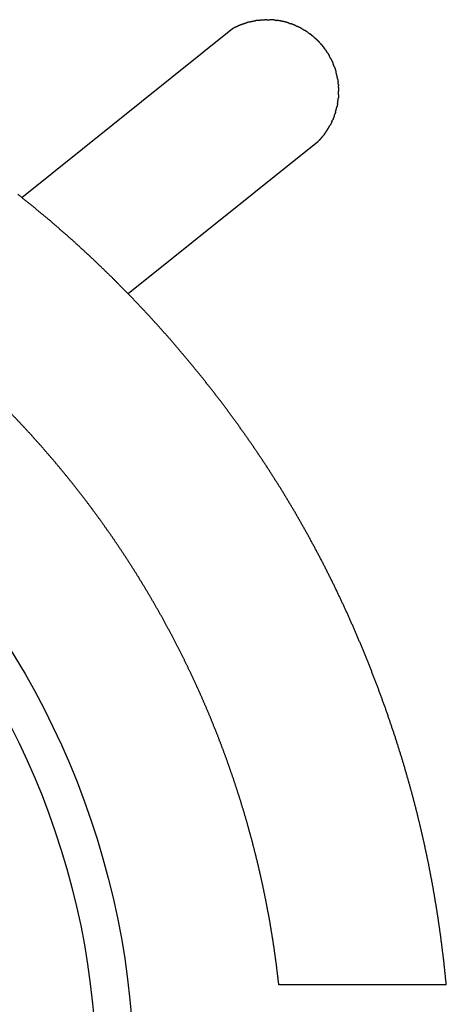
# Model space of a CAD drawing. Extents: x 4518 to 9639, y 4874 to 7834.
# Tile 8 of 8: x 8747 to 8854, y 7570 to 7817. Entities that reach past the tile are written whole.
import ezdxf

# ---------------------------------------------------------------- set-up
doc = ezdxf.new("R2010")
doc.units = 0
doc.header["$LTSCALE"] = 0.5
doc.layers.add('Visible Lines', color=7, linetype='CONTINUOUS', true_color=0x000000)

msp = doc.modelspace()

# ---------------------------------------------------------------- linework, layer by layer
at = {"layer": 'Visible Lines', "color": 0, "lineweight": -2}
for p, q in [((8747.566, 7772.02), (8800.417, 7814.42)), ((8821.775, 7785.923), (8774.285, 7747.82))]:
    msp.add_line(p, q, dxfattribs=at)
for radius in [206.73, 197.309]:
    msp.add_circle((8569.049, 7549.58), radius, dxfattribs=at)
for points in [[(8800.417, 7814.42), (8800.613, 7814.524), (8800.809, 7814.627)], [(8800.417, 7814.42), (8800.613, 7814.524), (8800.809, 7814.627)], [(8800.809, 7814.627), (8801.007, 7814.726), (8801.205, 7814.824)], [(8800.809, 7814.627), (8801.007, 7814.726), (8801.205, 7814.824)], [(8801.205, 7814.824), (8801.406, 7814.918), (8801.606, 7815.011)], [(8801.205, 7814.824), (8801.406, 7814.918), (8801.606, 7815.011)], [(8801.606, 7815.011), (8801.809, 7815.1), (8802.013, 7815.189)], [(8801.606, 7815.011), (8801.809, 7815.1), (8802.013, 7815.189)], [(8802.013, 7815.189), (8802.218, 7815.273), (8802.423, 7815.357)], [(8802.013, 7815.189), (8802.218, 7815.273), (8802.423, 7815.357)], [(8802.423, 7815.357), (8802.63, 7815.436), (8802.837, 7815.515)], [(8802.423, 7815.357), (8802.63, 7815.436), (8802.837, 7815.515)], [(8802.837, 7815.515), (8803.047, 7815.589), (8803.256, 7815.662)], [(8802.837, 7815.515), (8803.047, 7815.589), (8803.256, 7815.662)], [(8803.256, 7815.662), (8803.467, 7815.731), (8803.678, 7815.8)], [(8803.256, 7815.662), (8803.467, 7815.731), (8803.678, 7815.8)], [(8803.678, 7815.8), (8803.89, 7815.864), (8804.103, 7815.927)], [(8803.678, 7815.8), (8803.89, 7815.864), (8804.103, 7815.927)], [(8804.531, 7816.044), (8804.317, 7815.986), (8804.103, 7815.927)], [(8804.531, 7816.044), (8804.317, 7815.986), (8804.103, 7815.927)], [(8804.531, 7816.044), (8804.747, 7816.097), (8804.963, 7816.15)], [(8804.531, 7816.044), (8804.747, 7816.097), (8804.963, 7816.15)], [(8804.963, 7816.15), (8805.18, 7816.198), (8805.396, 7816.246)], [(8804.963, 7816.15), (8805.18, 7816.198), (8805.396, 7816.246)], [(8805.396, 7816.246), (8805.615, 7816.289), (8805.833, 7816.331)], [(8805.396, 7816.246), (8805.615, 7816.289), (8805.833, 7816.331)], [(8805.833, 7816.331), (8806.052, 7816.368), (8806.271, 7816.406)], [(8805.833, 7816.331), (8806.052, 7816.368), (8806.271, 7816.406)], [(8806.711, 7816.469), (8806.491, 7816.437), (8806.271, 7816.406)], [(8806.711, 7816.469), (8806.491, 7816.437), (8806.271, 7816.406)], [(8806.711, 7816.469), (8806.932, 7816.496), (8807.153, 7816.522)], [(8806.711, 7816.469), (8806.932, 7816.496), (8807.153, 7816.522)], [(8807.153, 7816.522), (8807.374, 7816.543), (8807.596, 7816.564)], [(8807.153, 7816.522), (8807.374, 7816.543), (8807.596, 7816.564)], [(8807.596, 7816.564), (8807.818, 7816.58), (8808.04, 7816.596)], [(8807.596, 7816.564), (8807.818, 7816.58), (8808.04, 7816.596)], [(8808.04, 7816.596), (8808.262, 7816.606), (8808.485, 7816.616)], [(8808.04, 7816.596), (8808.262, 7816.606), (8808.485, 7816.616)], [(8808.93, 7816.625), (8808.707, 7816.62), (8808.485, 7816.616)], [(8808.93, 7816.625), (8808.707, 7816.62), (8808.485, 7816.616)], [(8808.93, 7816.625), (8809.151, 7816.624), (8809.372, 7816.624)], [(8808.93, 7816.625), (8809.151, 7816.624), (8809.372, 7816.624)], [(8809.372, 7816.624), (8809.594, 7816.617), (8809.815, 7816.611)], [(8809.372, 7816.624), (8809.594, 7816.617), (8809.815, 7816.611)], [(8810.256, 7816.588), (8810.036, 7816.6), (8809.815, 7816.611)], [(8810.256, 7816.588), (8810.036, 7816.6), (8809.815, 7816.611)], [(8810.697, 7816.554), (8810.477, 7816.571), (8810.256, 7816.588)], [(8810.697, 7816.554), (8810.477, 7816.571), (8810.256, 7816.588)], [(8811.137, 7816.509), (8810.917, 7816.532), (8810.697, 7816.554)], [(8811.137, 7816.509), (8810.917, 7816.532), (8810.697, 7816.554)], [(8811.137, 7816.509), (8811.357, 7816.481), (8811.576, 7816.454)], [(8811.137, 7816.509), (8811.357, 7816.481), (8811.576, 7816.454)], [(8812.013, 7816.387), (8811.795, 7816.42), (8811.576, 7816.454)], [(8812.013, 7816.387), (8811.795, 7816.42), (8811.576, 7816.454)], [(8812.449, 7816.31), (8812.231, 7816.349), (8812.013, 7816.387)], [(8812.449, 7816.31), (8812.231, 7816.349), (8812.013, 7816.387)], [(8812.883, 7816.222), (8812.666, 7816.266), (8812.449, 7816.31)], [(8812.883, 7816.222), (8812.666, 7816.266), (8812.449, 7816.31)], [(8813.315, 7816.124), (8813.099, 7816.173), (8812.883, 7816.222)], [(8813.315, 7816.124), (8813.099, 7816.173), (8812.883, 7816.222)], [(8813.744, 7816.015), (8813.529, 7816.07), (8813.315, 7816.124)], [(8813.744, 7816.015), (8813.529, 7816.07), (8813.315, 7816.124)], [(8814.17, 7815.896), (8813.957, 7815.955), (8813.744, 7816.015)], [(8814.17, 7815.896), (8813.957, 7815.955), (8813.744, 7816.015)], [(8814.593, 7815.766), (8814.382, 7815.831), (8814.17, 7815.896)], [(8814.593, 7815.766), (8814.382, 7815.831), (8814.17, 7815.896)], [(8814.593, 7815.766), (8814.803, 7815.696), (8815.013, 7815.625)], [(8814.593, 7815.766), (8814.803, 7815.696), (8815.013, 7815.625)], [(8815.429, 7815.475), (8815.221, 7815.55), (8815.013, 7815.625)], [(8815.429, 7815.475), (8815.221, 7815.55), (8815.013, 7815.625)], [(8815.842, 7815.314), (8815.636, 7815.394), (8815.429, 7815.475)], [(8815.842, 7815.314), (8815.636, 7815.394), (8815.429, 7815.475)], [(8816.251, 7815.143), (8816.047, 7815.228), (8815.842, 7815.314)], [(8816.251, 7815.143), (8816.047, 7815.228), (8815.842, 7815.314)], [(8816.251, 7815.143), (8816.454, 7815.052), (8816.656, 7814.961)], [(8816.251, 7815.143), (8816.454, 7815.052), (8816.656, 7814.961)], [(8817.056, 7814.77), (8816.856, 7814.866), (8816.656, 7814.961)], [(8817.056, 7814.77), (8816.856, 7814.866), (8816.656, 7814.961)], [(8817.451, 7814.569), (8817.253, 7814.67), (8817.056, 7814.77)], [(8817.451, 7814.569), (8817.253, 7814.67), (8817.056, 7814.77)], [(8817.841, 7814.359), (8817.646, 7814.464), (8817.451, 7814.569)], [(8817.841, 7814.359), (8817.646, 7814.464), (8817.451, 7814.569)], [(8817.841, 7814.359), (8818.033, 7814.249), (8818.225, 7814.139)], [(8817.841, 7814.359), (8818.033, 7814.249), (8818.225, 7814.139)], [(8818.225, 7814.139), (8818.415, 7814.024), (8818.605, 7813.909)], [(8818.225, 7814.139), (8818.415, 7814.024), (8818.605, 7813.909)], [(8818.978, 7813.67), (8818.791, 7813.789), (8818.605, 7813.909)], [(8818.978, 7813.67), (8818.791, 7813.789), (8818.605, 7813.909)], [(8819.346, 7813.421), (8819.162, 7813.546), (8818.978, 7813.67)], [(8819.346, 7813.421), (8819.162, 7813.546), (8818.978, 7813.67)], [(8819.346, 7813.421), (8819.527, 7813.293), (8819.708, 7813.164)], [(8819.346, 7813.421), (8819.527, 7813.293), (8819.708, 7813.164)], [(8820.063, 7812.897), (8819.885, 7813.031), (8819.708, 7813.164)], [(8820.063, 7812.897), (8819.885, 7813.031), (8819.708, 7813.164)], [(8820.411, 7812.623), (8820.237, 7812.76), (8820.063, 7812.897)], [(8820.411, 7812.623), (8820.237, 7812.76), (8820.063, 7812.897)], [(8820.752, 7812.339), (8820.581, 7812.481), (8820.411, 7812.623)], [(8820.752, 7812.339), (8820.581, 7812.481), (8820.411, 7812.623)], [(8820.752, 7812.339), (8820.919, 7812.193), (8821.086, 7812.047)], [(8820.752, 7812.339), (8820.919, 7812.193), (8821.086, 7812.047)], [(8821.086, 7812.047), (8821.25, 7811.897), (8821.413, 7811.747)], [(8821.086, 7812.047), (8821.25, 7811.897), (8821.413, 7811.747)], [(8821.733, 7811.438), (8821.573, 7811.593), (8821.413, 7811.747)], [(8821.733, 7811.438), (8821.573, 7811.593), (8821.413, 7811.747)], [(8822.043, 7811.123), (8821.888, 7811.281), (8821.733, 7811.438)], [(8822.043, 7811.123), (8821.888, 7811.281), (8821.733, 7811.438)], [(8822.346, 7810.801), (8822.195, 7810.962), (8822.043, 7811.123)], [(8822.346, 7810.801), (8822.195, 7810.962), (8822.043, 7811.123)], [(8822.346, 7810.801), (8822.493, 7810.636), (8822.64, 7810.471)], [(8822.346, 7810.801), (8822.493, 7810.636), (8822.64, 7810.471)], [(8822.64, 7810.471), (8822.784, 7810.303), (8822.927, 7810.134)], [(8822.64, 7810.471), (8822.784, 7810.303), (8822.927, 7810.134)], [(8822.927, 7810.134), (8823.066, 7809.962), (8823.204, 7809.79)], [(8822.927, 7810.134), (8823.066, 7809.962), (8823.204, 7809.79)], [(8823.204, 7809.79), (8823.339, 7809.615), (8823.474, 7809.44)], [(8823.204, 7809.79), (8823.339, 7809.615), (8823.474, 7809.44)], [(8823.734, 7809.082), (8823.604, 7809.261), (8823.474, 7809.44)], [(8823.734, 7809.082), (8823.604, 7809.261), (8823.474, 7809.44)], [(8823.734, 7809.082), (8823.86, 7808.9), (8823.986, 7808.718)], [(8823.734, 7809.082), (8823.86, 7808.9), (8823.986, 7808.718)], [(8824.229, 7808.348), (8824.108, 7808.533), (8823.986, 7808.718)], [(8824.229, 7808.348), (8824.108, 7808.533), (8823.986, 7808.718)], [(8824.229, 7808.348), (8824.346, 7808.16), (8824.463, 7807.972)], [(8824.229, 7808.348), (8824.346, 7808.16), (8824.463, 7807.972)], [(8824.463, 7807.972), (8824.575, 7807.781), (8824.687, 7807.59)], [(8824.463, 7807.972), (8824.575, 7807.781), (8824.687, 7807.59)], [(8824.902, 7807.203), (8824.794, 7807.397), (8824.687, 7807.59)], [(8824.902, 7807.203), (8824.794, 7807.397), (8824.687, 7807.59)], [(8825.107, 7806.811), (8825.004, 7807.007), (8824.902, 7807.203)], [(8825.107, 7806.811), (8825.004, 7807.007), (8824.902, 7807.203)], [(8825.107, 7806.811), (8825.204, 7806.612), (8825.302, 7806.414)], [(8825.107, 7806.811), (8825.204, 7806.612), (8825.302, 7806.414)], [(8825.302, 7806.414), (8825.395, 7806.213), (8825.487, 7806.012)], [(8825.302, 7806.414), (8825.395, 7806.213), (8825.487, 7806.012)], [(8825.487, 7806.012), (8825.575, 7805.808), (8825.663, 7805.605)], [(8825.487, 7806.012), (8825.575, 7805.808), (8825.663, 7805.605)], [(8825.828, 7805.193), (8825.746, 7805.399), (8825.663, 7805.605)], [(8825.828, 7805.193), (8825.746, 7805.399), (8825.663, 7805.605)], [(8825.984, 7804.778), (8825.906, 7804.986), (8825.828, 7805.193)], [(8825.984, 7804.778), (8825.906, 7804.986), (8825.828, 7805.193)], [(8825.984, 7804.778), (8826.056, 7804.569), (8826.129, 7804.359)], [(8825.984, 7804.778), (8826.056, 7804.569), (8826.129, 7804.359)], [(8826.129, 7804.359), (8826.196, 7804.148), (8826.263, 7803.937)], [(8826.129, 7804.359), (8826.196, 7804.148), (8826.263, 7803.937)], [(8826.263, 7803.937), (8826.325, 7803.724), (8826.387, 7803.512)], [(8826.263, 7803.937), (8826.325, 7803.724), (8826.387, 7803.512)], [(8826.501, 7803.083), (8826.444, 7803.298), (8826.387, 7803.512)], [(8826.501, 7803.083), (8826.444, 7803.298), (8826.387, 7803.512)], [(8826.604, 7802.652), (8826.552, 7802.868), (8826.501, 7803.083)], [(8826.604, 7802.652), (8826.552, 7802.868), (8826.501, 7803.083)], [(8826.696, 7802.219), (8826.65, 7802.435), (8826.604, 7802.652)], [(8826.696, 7802.219), (8826.65, 7802.435), (8826.604, 7802.652)], [(8826.778, 7801.782), (8826.737, 7802), (8826.696, 7802.219)], [(8826.778, 7801.782), (8826.737, 7802), (8826.696, 7802.219)], [(8826.778, 7801.782), (8826.813, 7801.563), (8826.849, 7801.344)], [(8826.778, 7801.782), (8826.813, 7801.563), (8826.849, 7801.344)], [(8826.849, 7801.344), (8826.879, 7801.125), (8826.909, 7800.905)], [(8826.849, 7801.344), (8826.879, 7801.125), (8826.909, 7800.905)], [(8826.958, 7800.464), (8826.933, 7800.684), (8826.909, 7800.905)], [(8826.958, 7800.464), (8826.933, 7800.684), (8826.909, 7800.905)], [(8826.958, 7800.464), (8826.977, 7800.243), (8826.996, 7800.021)], [(8826.958, 7800.464), (8826.977, 7800.243), (8826.996, 7800.021)], [(8827.023, 7799.579), (8827.01, 7799.8), (8826.996, 7800.021)], [(8827.023, 7799.579), (8827.01, 7799.8), (8826.996, 7800.021)], [(8827.023, 7799.579), (8827.031, 7799.357), (8827.04, 7799.136)], [(8827.023, 7799.579), (8827.031, 7799.357), (8827.04, 7799.136)], [(8826.996, 7797.368), (8826.977, 7797.147), (8826.959, 7796.927)], [(8826.996, 7797.368), (8826.977, 7797.147), (8826.959, 7796.927)], [(8827.023, 7797.808), (8827.01, 7797.588), (8826.996, 7797.368)], [(8827.023, 7797.808), (8827.01, 7797.588), (8826.996, 7797.368)], [(8827.023, 7797.808), (8827.032, 7798.029), (8827.04, 7798.25)], [(8827.023, 7797.808), (8827.032, 7798.029), (8827.04, 7798.25)], [(8827.04, 7799.136), (8827.042, 7798.914), (8827.045, 7798.692)], [(8827.04, 7799.136), (8827.042, 7798.914), (8827.045, 7798.692)], [(8827.04, 7798.25), (8827.042, 7798.471), (8827.045, 7798.692)], [(8827.04, 7798.25), (8827.042, 7798.471), (8827.045, 7798.692)], [(8826.506, 7794.314), (8826.557, 7794.529), (8826.608, 7794.745)], [(8826.506, 7794.314), (8826.557, 7794.529), (8826.608, 7794.745)], [(8826.7, 7795.178), (8826.654, 7794.961), (8826.608, 7794.745)], [(8826.7, 7795.178), (8826.654, 7794.961), (8826.608, 7794.745)], [(8826.78, 7795.613), (8826.74, 7795.395), (8826.7, 7795.178)], [(8826.78, 7795.613), (8826.74, 7795.395), (8826.7, 7795.178)], [(8826.78, 7795.613), (8826.815, 7795.831), (8826.85, 7796.049)], [(8826.78, 7795.613), (8826.815, 7795.831), (8826.85, 7796.049)], [(8826.85, 7796.049), (8826.88, 7796.268), (8826.91, 7796.487)], [(8826.85, 7796.049), (8826.88, 7796.268), (8826.91, 7796.487)], [(8826.91, 7796.487), (8826.934, 7796.707), (8826.959, 7796.927)], [(8826.91, 7796.487), (8826.934, 7796.707), (8826.959, 7796.927)], [(8825.84, 7792.205), (8825.758, 7792), (8825.676, 7791.794)], [(8825.84, 7792.205), (8825.758, 7792), (8825.676, 7791.794)], [(8825.994, 7792.621), (8825.917, 7792.413), (8825.84, 7792.205)], [(8825.994, 7792.621), (8825.917, 7792.413), (8825.84, 7792.205)], [(8825.994, 7792.621), (8826.066, 7792.83), (8826.137, 7793.039)], [(8825.994, 7792.621), (8826.066, 7792.83), (8826.137, 7793.039)], [(8826.271, 7793.461), (8826.204, 7793.25), (8826.137, 7793.039)], [(8826.271, 7793.461), (8826.204, 7793.25), (8826.137, 7793.039)], [(8826.271, 7793.461), (8826.332, 7793.673), (8826.394, 7793.886)], [(8826.271, 7793.461), (8826.332, 7793.673), (8826.394, 7793.886)], [(8826.394, 7793.886), (8826.45, 7794.1), (8826.506, 7794.314)], [(8826.394, 7793.886), (8826.45, 7794.1), (8826.506, 7794.314)], [(8824.486, 7789.419), (8824.597, 7789.611), (8824.708, 7789.803)], [(8824.486, 7789.419), (8824.597, 7789.611), (8824.708, 7789.803)], [(8824.708, 7789.803), (8824.815, 7789.997), (8824.921, 7790.191)], [(8824.708, 7789.803), (8824.815, 7789.997), (8824.921, 7790.191)], [(8825.125, 7790.585), (8825.023, 7790.388), (8824.921, 7790.191)], [(8825.125, 7790.585), (8825.023, 7790.388), (8824.921, 7790.191)], [(8825.318, 7790.983), (8825.221, 7790.784), (8825.125, 7790.585)], [(8825.318, 7790.983), (8825.221, 7790.784), (8825.125, 7790.585)], [(8825.318, 7790.983), (8825.41, 7791.185), (8825.502, 7791.386)], [(8825.318, 7790.983), (8825.41, 7791.185), (8825.502, 7791.386)], [(8825.676, 7791.794), (8825.589, 7791.59), (8825.502, 7791.386)], [(8825.676, 7791.794), (8825.589, 7791.59), (8825.502, 7791.386)], [(8822.677, 7786.901), (8822.819, 7787.071), (8822.961, 7787.241)], [(8822.677, 7786.901), (8822.819, 7787.071), (8822.961, 7787.241)], [(8822.961, 7787.241), (8823.099, 7787.415), (8823.237, 7787.589)], [(8822.961, 7787.241), (8823.099, 7787.415), (8823.237, 7787.589)], [(8823.505, 7787.942), (8823.371, 7787.765), (8823.237, 7787.589)], [(8823.505, 7787.942), (8823.371, 7787.765), (8823.237, 7787.589)], [(8823.505, 7787.942), (8823.634, 7788.122), (8823.764, 7788.303)], [(8823.505, 7787.942), (8823.634, 7788.122), (8823.764, 7788.303)], [(8823.764, 7788.303), (8823.889, 7788.486), (8824.014, 7788.669)], [(8823.764, 7788.303), (8823.889, 7788.486), (8824.014, 7788.669)], [(8824.014, 7788.669), (8824.134, 7788.855), (8824.255, 7789.042)], [(8824.014, 7788.669), (8824.134, 7788.855), (8824.255, 7789.042)], [(8824.255, 7789.042), (8824.37, 7789.23), (8824.486, 7789.419)], [(8824.255, 7789.042), (8824.37, 7789.23), (8824.486, 7789.419)], [(8821.775, 7785.923), (8821.929, 7786.082), (8822.084, 7786.242)], [(8821.775, 7785.923), (8821.929, 7786.082), (8822.084, 7786.242)], [(8822.384, 7786.568), (8822.234, 7786.405), (8822.084, 7786.242)], [(8822.384, 7786.568), (8822.234, 7786.405), (8822.084, 7786.242)], [(8822.384, 7786.568), (8822.531, 7786.734), (8822.677, 7786.901)], [(8822.384, 7786.568), (8822.531, 7786.734), (8822.677, 7786.901)], [(8812.13, 7574.486), (8812.088, 7574.486), (8812.045, 7574.486)], [(8812.13, 7574.486), (8812.088, 7574.486), (8812.045, 7574.486)]]:
    msp.add_open_spline(points, degree=2, dxfattribs=at)
for points, knots in [([(8774.285, 7747.82), (8772.293, 7749.837), (8770.3, 7751.854), (8767.846, 7754.223), (8765.391, 7756.592), (8762.88, 7758.902), (8760.369, 7761.212), (8757.802, 7763.462), (8755.236, 7765.712), (8752.616, 7767.9), (8749.995, 7770.088), (8748.274, 7771.457), (8746.552, 7772.826)], [29.1689652, 29.1689652, 29.1689652, 30, 30, 31, 31, 32, 32, 33, 33, 34, 34, 34.6440907, 34.6440907, 34.6440907]), ([(8854.045, 7574.486), (8853.724, 7577.551), (8853.404, 7580.616), (8853.021, 7583.677), (8852.639, 7586.738), (8852.192, 7589.796), (8851.745, 7592.855), (8851.23, 7595.915), (8850.716, 7598.974), (8850.133, 7602.037), (8849.549, 7605.1), (8848.893, 7608.169), (8848.237, 7611.238), (8847.506, 7614.315), (8846.775, 7617.392), (8845.966, 7620.481), (8845.157, 7623.57), (8844.221, 7626.831), (8843.285, 7630.092), (8842.264, 7633.359), (8841.243, 7636.625), (8840.141, 7639.885), (8839.039, 7643.146), (8837.859, 7646.39), (8836.679, 7649.634), (8835.426, 7652.852), (8834.172, 7656.069), (8832.848, 7659.25), (8831.525, 7662.43), (8830.135, 7665.563), (8828.745, 7668.695), (8827.292, 7671.77), (8825.84, 7674.845), (8824.272, 7677.959), (8822.705, 7681.074), (8821.075, 7684.118), (8819.445, 7687.162), (8817.753, 7690.139), (8816.061, 7693.116), (8814.306, 7696.03), (8812.552, 7698.944), (8810.735, 7701.797), (8808.919, 7704.65), (8807.041, 7707.446), (8805.164, 7710.242), (8803.225, 7712.985), (8801.287, 7715.728), (8799.287, 7718.42), (8797.288, 7721.112), (8795.19, 7723.804), (8793.092, 7726.496), (8790.933, 7729.138), (8788.774, 7731.78), (8786.554, 7734.37), (8784.333, 7736.961), (8782.053, 7739.498), (8779.773, 7742.035), (8777.434, 7744.518), (8775.095, 7747), (8774.69, 7747.41), (8774.285, 7747.82)], [0, 0, 0, 1, 1, 2, 2, 3, 3, 4, 4, 5, 5, 6, 6, 7, 7, 8, 8, 9, 9, 10, 10, 11, 11, 12, 12, 13, 13, 14, 14, 15, 15, 16, 16, 17, 17, 18, 18, 19, 19, 20, 20, 21, 21, 22, 22, 23, 23, 24, 24, 25, 25, 26, 26, 27, 27, 28, 28, 29, 29, 29.1689652, 29.1689652, 29.1689652]), ([(8854.045, 7574.486), (8853.724, 7577.551), (8853.404, 7580.616), (8853.021, 7583.677), (8852.639, 7586.738), (8852.192, 7589.796), (8851.745, 7592.855), (8851.23, 7595.915), (8850.716, 7598.974), (8850.133, 7602.037), (8849.549, 7605.1), (8848.893, 7608.169), (8848.237, 7611.238), (8847.506, 7614.315), (8846.775, 7617.392), (8845.966, 7620.481), (8845.157, 7623.57), (8844.221, 7626.831), (8843.285, 7630.092), (8842.264, 7633.359), (8841.243, 7636.625), (8840.141, 7639.885), (8839.039, 7643.146), (8837.859, 7646.39), (8836.679, 7649.634), (8835.426, 7652.852), (8834.172, 7656.069), (8832.848, 7659.25), (8831.525, 7662.43), (8830.135, 7665.563), (8828.745, 7668.695), (8827.292, 7671.77), (8825.84, 7674.845), (8824.272, 7677.959), (8822.705, 7681.074), (8821.075, 7684.118), (8819.445, 7687.162), (8817.753, 7690.139), (8816.061, 7693.116), (8814.306, 7696.03), (8812.552, 7698.944), (8810.735, 7701.797), (8808.919, 7704.65), (8807.041, 7707.446), (8805.164, 7710.242), (8803.225, 7712.985), (8801.287, 7715.728), (8799.287, 7718.42), (8797.288, 7721.112), (8795.19, 7723.804), (8793.092, 7726.496), (8790.933, 7729.138), (8788.774, 7731.78), (8786.554, 7734.37), (8784.333, 7736.961), (8782.053, 7739.498), (8779.773, 7742.035), (8777.434, 7744.518), (8775.095, 7747), (8774.69, 7747.41), (8774.285, 7747.82)], [0, 0, 0, 1, 1, 2, 2, 3, 3, 4, 4, 5, 5, 6, 6, 7, 7, 8, 8, 9, 9, 10, 10, 11, 11, 12, 12, 13, 13, 14, 14, 15, 15, 16, 16, 17, 17, 18, 18, 19, 19, 20, 20, 21, 21, 22, 22, 23, 23, 24, 24, 25, 25, 26, 26, 27, 27, 28, 28, 29, 29, 29.1689652, 29.1689652, 29.1689652]), ([(8812.045, 7574.486), (8811.733, 7577.095), (8811.421, 7579.705), (8811.052, 7582.307), (8810.684, 7584.909), (8810.26, 7587.503), (8809.835, 7590.096), (8809.356, 7592.68), (8808.876, 7595.264), (8808.34, 7597.837), (8807.805, 7600.41), (8807.215, 7602.971), (8806.624, 7605.532), (8805.979, 7608.079), (8805.333, 7610.627), (8804.633, 7613.16), (8803.933, 7615.693), (8803.138, 7618.34), (8802.343, 7620.988), (8801.488, 7623.617), (8800.634, 7626.245), (8799.72, 7628.854), (8798.806, 7631.463), (8797.833, 7634.05), (8796.861, 7636.638), (8795.83, 7639.203), (8794.799, 7641.767), (8793.711, 7644.308), (8792.622, 7646.849), (8791.476, 7649.365), (8790.331, 7651.88), (8789.128, 7654.369), (8787.926, 7656.858), (8786.622, 7659.407), (8785.317, 7661.956), (8783.953, 7664.473), (8782.589, 7666.991), (8781.167, 7669.475), (8779.744, 7671.96), (8778.264, 7674.411), (8776.784, 7676.862), (8775.247, 7679.277), (8773.71, 7681.693), (8772.116, 7684.072), (8770.523, 7686.451), (8768.875, 7688.792), (8767.226, 7691.132), (8765.523, 7693.434), (8763.82, 7695.736), (8762.031, 7698.037), (8760.242, 7700.339), (8758.399, 7702.598), (8756.555, 7704.856), (8754.658, 7707.07), (8752.762, 7709.284), (8750.813, 7711.452), (8748.864, 7713.62), (8746.864, 7715.741), (8744.864, 7717.862), (8742.814, 7719.934), (8740.764, 7722.007), (8738.665, 7724.03), (8736.566, 7726.053), (8734.419, 7728.026), (8732.273, 7729.999), (8731.426, 7730.74), (8730.579, 7731.482)], [0, 0, 0, 1, 1, 2, 2, 3, 3, 4, 4, 5, 5, 6, 6, 7, 7, 8, 8, 9, 9, 10, 10, 11, 11, 12, 12, 13, 13, 14, 14, 15, 15, 16, 16, 17, 17, 18, 18, 19, 19, 20, 20, 21, 21, 22, 22, 23, 23, 24, 24, 25, 25, 26, 26, 27, 27, 28, 28, 29, 29, 30, 30, 31, 31, 32, 32, 32.3861563, 32.3861563, 32.3861563]), ([(8812.045, 7574.486), (8811.733, 7577.095), (8811.421, 7579.705), (8811.052, 7582.307), (8810.684, 7584.909), (8810.26, 7587.503), (8809.835, 7590.096), (8809.356, 7592.68), (8808.876, 7595.264), (8808.34, 7597.837), (8807.805, 7600.41), (8807.215, 7602.971), (8806.624, 7605.532), (8805.979, 7608.079), (8805.333, 7610.627), (8804.633, 7613.16), (8803.933, 7615.693), (8803.138, 7618.34), (8802.343, 7620.988), (8801.488, 7623.617), (8800.634, 7626.245), (8799.72, 7628.854), (8798.806, 7631.463), (8797.833, 7634.05), (8796.861, 7636.638), (8795.83, 7639.203), (8794.799, 7641.767), (8793.711, 7644.308), (8792.622, 7646.849), (8791.476, 7649.365), (8790.331, 7651.88), (8789.128, 7654.369), (8787.926, 7656.858), (8786.622, 7659.407), (8785.317, 7661.956), (8783.953, 7664.473), (8782.589, 7666.991), (8781.167, 7669.475), (8779.744, 7671.96), (8778.264, 7674.411), (8776.784, 7676.862), (8775.247, 7679.277), (8773.71, 7681.693), (8772.116, 7684.072), (8770.523, 7686.451), (8768.875, 7688.792), (8767.226, 7691.132), (8765.523, 7693.434), (8763.82, 7695.736), (8762.031, 7698.037), (8760.242, 7700.339), (8758.399, 7702.598), (8756.555, 7704.856), (8754.658, 7707.07), (8752.762, 7709.284), (8750.813, 7711.452), (8748.864, 7713.62), (8746.864, 7715.741), (8744.864, 7717.862), (8742.814, 7719.934), (8740.764, 7722.007), (8738.665, 7724.03), (8736.566, 7726.053), (8734.419, 7728.026), (8732.273, 7729.999), (8731.426, 7730.74), (8730.579, 7731.482)], [0, 0, 0, 1, 1, 2, 2, 3, 3, 4, 4, 5, 5, 6, 6, 7, 7, 8, 8, 9, 9, 10, 10, 11, 11, 12, 12, 13, 13, 14, 14, 15, 15, 16, 16, 17, 17, 18, 18, 19, 19, 20, 20, 21, 21, 22, 22, 23, 23, 24, 24, 25, 25, 26, 26, 27, 27, 28, 28, 29, 29, 30, 30, 31, 31, 32, 32, 32.3861563, 32.3861563, 32.3861563]), ([(8816.742, 7574.486), (8816.742, 7574.486), (8816.742, 7574.486), (8816.574, 7574.486), (8816.406, 7574.486), (8816.243, 7574.486), (8816.081, 7574.486), (8815.925, 7574.486), (8815.769, 7574.486), (8815.618, 7574.486), (8815.468, 7574.486), (8815.324, 7574.486), (8815.18, 7574.486), (8815.042, 7574.486), (8814.904, 7574.486), (8814.773, 7574.486), (8814.641, 7574.486), (8814.516, 7574.486), (8814.391, 7574.486), (8814.272, 7574.486), (8814.154, 7574.486), (8814.042, 7574.486), (8813.929, 7574.486), (8813.824, 7574.486), (8813.718, 7574.486), (8813.619, 7574.486), (8813.52, 7574.486), (8813.427, 7574.486), (8813.334, 7574.486), (8813.248, 7574.486), (8813.162, 7574.486), (8813.082, 7574.486), (8813.002, 7574.486), (8812.929, 7574.486), (8812.856, 7574.486), (8812.789, 7574.486), (8812.722, 7574.486), (8812.661, 7574.486), (8812.601, 7574.486), (8812.498, 7574.486), (8812.396, 7574.486), (8812.317, 7574.486), (8812.239, 7574.486), (8812.185, 7574.486), (8812.13, 7574.486)], [37.9998314, 37.9998314, 37.9998314, 38, 38, 39, 39, 40, 40, 41, 41, 42, 42, 43, 43, 44, 44, 45, 45, 46, 46, 47, 47, 48, 48, 49, 49, 50, 50, 51, 51, 52, 52, 53, 53, 54, 54, 55, 55, 56, 56, 57, 57, 58, 58, 59, 59, 59]), ([(8816.742, 7574.486), (8816.742, 7574.486), (8816.742, 7574.486), (8816.574, 7574.486), (8816.406, 7574.486), (8816.243, 7574.486), (8816.081, 7574.486), (8815.925, 7574.486), (8815.769, 7574.486), (8815.618, 7574.486), (8815.468, 7574.486), (8815.324, 7574.486), (8815.18, 7574.486), (8815.042, 7574.486), (8814.904, 7574.486), (8814.773, 7574.486), (8814.641, 7574.486), (8814.516, 7574.486), (8814.391, 7574.486), (8814.272, 7574.486), (8814.154, 7574.486), (8814.042, 7574.486), (8813.929, 7574.486), (8813.824, 7574.486), (8813.718, 7574.486), (8813.619, 7574.486), (8813.52, 7574.486), (8813.427, 7574.486), (8813.334, 7574.486), (8813.248, 7574.486), (8813.162, 7574.486), (8813.082, 7574.486), (8813.002, 7574.486), (8812.929, 7574.486), (8812.856, 7574.486), (8812.789, 7574.486), (8812.722, 7574.486), (8812.661, 7574.486), (8812.601, 7574.486), (8812.498, 7574.486), (8812.396, 7574.486), (8812.317, 7574.486), (8812.239, 7574.486), (8812.185, 7574.486), (8812.13, 7574.486)], [37.9998314, 37.9998314, 37.9998314, 38, 38, 39, 39, 40, 40, 41, 41, 42, 42, 43, 43, 44, 44, 45, 45, 46, 46, 47, 47, 48, 48, 49, 49, 50, 50, 51, 51, 52, 52, 53, 53, 54, 54, 55, 55, 56, 56, 57, 57, 58, 58, 59, 59, 59]), ([(8818.196, 7574.486), (8818.006, 7574.486), (8817.816, 7574.486), (8817.632, 7574.486), (8817.447, 7574.486), (8817.268, 7574.486), (8817.089, 7574.486), (8816.915, 7574.486), (8816.742, 7574.486)], [0, 0, 0, 1, 1, 2, 2, 3, 3, 4, 4, 4]), ([(8818.196, 7574.486), (8818.006, 7574.486), (8817.816, 7574.486), (8817.632, 7574.486), (8817.447, 7574.486), (8817.268, 7574.486), (8817.089, 7574.486), (8816.915, 7574.486), (8816.742, 7574.486)], [0, 0, 0, 1, 1, 2, 2, 3, 3, 4, 4, 4]), ([(8819.809, 7574.486), (8819.6, 7574.486), (8819.392, 7574.486), (8819.188, 7574.486), (8818.984, 7574.486), (8818.785, 7574.486), (8818.585, 7574.486), (8818.39, 7574.486), (8818.196, 7574.486)], [-1, -1, -1, 0, 0, 1, 1, 2, 2, 3, 3, 3]), ([(8819.809, 7574.486), (8819.6, 7574.486), (8819.392, 7574.486), (8819.188, 7574.486), (8818.984, 7574.486), (8818.785, 7574.486), (8818.585, 7574.486), (8818.39, 7574.486), (8818.196, 7574.486)], [-1, -1, -1, 0, 0, 1, 1, 2, 2, 3, 3, 3]), ([(8833.045, 7574.486), (8832.577, 7574.486), (8832.109, 7574.486), (8831.634, 7574.486), (8831.158, 7574.486), (8830.677, 7574.486), (8830.195, 7574.486), (8829.71, 7574.486), (8829.224, 7574.486), (8828.735, 7574.486), (8828.246, 7574.486), (8828.002, 7574.486), (8827.757, 7574.486), (8827.512, 7574.486), (8827.267, 7574.486), (8827.022, 7574.486), (8826.777, 7574.486), (8826.533, 7574.486), (8826.288, 7574.486), (8826.045, 7574.486), (8825.801, 7574.486), (8825.558, 7574.486), (8825.315, 7574.486), (8825.073, 7574.486), (8824.832, 7574.486), (8824.591, 7574.486), (8824.351, 7574.486), (8824.112, 7574.486), (8823.873, 7574.486), (8823.637, 7574.486), (8823.4, 7574.486), (8823.165, 7574.486), (8822.931, 7574.486), (8822.698, 7574.486), (8822.466, 7574.486), (8822.237, 7574.486), (8822.007, 7574.486), (8821.78, 7574.486), (8821.554, 7574.486), (8821.33, 7574.486), (8821.107, 7574.486), (8820.887, 7574.486), (8820.667, 7574.486), (8820.45, 7574.486), (8820.234, 7574.486), (8820.021, 7574.486), (8819.809, 7574.486)], [13, 13, 13, 14, 14, 15, 15, 16, 16, 17, 17, 18, 18, 19, 19, 20, 20, 21, 21, 22, 22, 23, 23, 24, 24, 25, 25, 26, 26, 27, 27, 28, 28, 29, 29, 30, 30, 31, 31, 32, 32, 33, 33, 34, 34, 35, 35, 36, 36, 36]), ([(8833.045, 7574.486), (8832.577, 7574.486), (8832.109, 7574.486), (8831.634, 7574.486), (8831.158, 7574.486), (8830.677, 7574.486), (8830.195, 7574.486), (8829.71, 7574.486), (8829.224, 7574.486), (8828.735, 7574.486), (8828.246, 7574.486), (8828.002, 7574.486), (8827.757, 7574.486), (8827.512, 7574.486), (8827.267, 7574.486), (8827.022, 7574.486), (8826.777, 7574.486), (8826.533, 7574.486), (8826.288, 7574.486), (8826.045, 7574.486), (8825.801, 7574.486), (8825.558, 7574.486), (8825.315, 7574.486), (8825.073, 7574.486), (8824.832, 7574.486), (8824.591, 7574.486), (8824.351, 7574.486), (8824.112, 7574.486), (8823.873, 7574.486), (8823.637, 7574.486), (8823.4, 7574.486), (8823.165, 7574.486), (8822.931, 7574.486), (8822.698, 7574.486), (8822.466, 7574.486), (8822.237, 7574.486), (8822.007, 7574.486), (8821.78, 7574.486), (8821.554, 7574.486), (8821.33, 7574.486), (8821.107, 7574.486), (8820.887, 7574.486), (8820.667, 7574.486), (8820.45, 7574.486), (8820.234, 7574.486), (8820.021, 7574.486), (8819.809, 7574.486)], [13, 13, 13, 14, 14, 15, 15, 16, 16, 17, 17, 18, 18, 19, 19, 20, 20, 21, 21, 22, 22, 23, 23, 24, 24, 25, 25, 26, 26, 27, 27, 28, 28, 29, 29, 30, 30, 31, 31, 32, 32, 33, 33, 34, 34, 35, 35, 36, 36, 36]), ([(8834.932, 7574.486), (8834.457, 7574.486), (8833.981, 7574.486), (8833.513, 7574.486), (8833.045, 7574.486)], [-1, -1, -1, 0, 0, 1, 1, 1]), ([(8834.932, 7574.486), (8834.457, 7574.486), (8833.981, 7574.486), (8833.513, 7574.486), (8833.045, 7574.486)], [-1, -1, -1, 0, 0, 1, 1, 1]), ([(8836.866, 7574.486), (8836.38, 7574.486), (8835.895, 7574.486), (8835.413, 7574.486), (8834.932, 7574.486)], [-1, -1, -1, 0, 0, 1, 1, 1]), ([(8836.866, 7574.486), (8836.38, 7574.486), (8835.895, 7574.486), (8835.413, 7574.486), (8834.932, 7574.486)], [-1, -1, -1, 0, 0, 1, 1, 1]), ([(8838.823, 7574.486), (8838.578, 7574.486), (8838.333, 7574.486), (8838.089, 7574.486), (8837.844, 7574.486), (8837.355, 7574.486), (8836.866, 7574.486)], [-2, -2, -2, -1, -1, 0, 0, 1, 1, 1]), ([(8838.823, 7574.486), (8838.578, 7574.486), (8838.333, 7574.486), (8838.089, 7574.486), (8837.844, 7574.486), (8837.355, 7574.486), (8836.866, 7574.486)], [-2, -2, -2, -1, -1, 0, 0, 1, 1, 1]), ([(8847.894, 7574.486), (8847.894, 7574.486), (8847.894, 7574.486), (8847.7, 7574.486), (8847.505, 7574.486), (8847.306, 7574.486), (8847.106, 7574.486), (8846.902, 7574.486), (8846.698, 7574.486), (8846.49, 7574.486), (8846.281, 7574.486), (8846.069, 7574.486), (8845.856, 7574.486), (8845.64, 7574.486), (8845.424, 7574.486), (8845.203, 7574.486), (8844.983, 7574.486), (8844.76, 7574.486), (8844.536, 7574.486), (8844.31, 7574.486), (8844.083, 7574.486), (8843.854, 7574.486), (8843.624, 7574.486), (8843.392, 7574.486), (8843.16, 7574.486), (8842.925, 7574.486), (8842.69, 7574.486), (8842.453, 7574.486), (8842.217, 7574.486), (8841.978, 7574.486), (8841.739, 7574.486), (8841.499, 7574.486), (8841.259, 7574.486), (8841.017, 7574.486), (8840.775, 7574.486), (8840.532, 7574.486), (8840.289, 7574.486), (8840.046, 7574.486), (8839.802, 7574.486), (8839.557, 7574.486), (8839.313, 7574.486), (8839.068, 7574.486), (8838.823, 7574.486)], [-10.0000862, -10.0000862, -10.0000862, -10, -10, -9, -9, -8, -8, -7, -7, -6, -6, -5, -5, -4, -4, -3, -3, -2, -2, -1, -1, 0, 0, 1, 1, 2, 2, 3, 3, 4, 4, 5, 5, 6, 6, 7, 7, 8, 8, 9, 9, 10, 10, 10]), ([(8847.894, 7574.486), (8847.894, 7574.486), (8847.894, 7574.486), (8847.7, 7574.486), (8847.505, 7574.486), (8847.306, 7574.486), (8847.106, 7574.486), (8846.902, 7574.486), (8846.698, 7574.486), (8846.49, 7574.486), (8846.281, 7574.486), (8846.069, 7574.486), (8845.856, 7574.486), (8845.64, 7574.486), (8845.424, 7574.486), (8845.203, 7574.486), (8844.983, 7574.486), (8844.76, 7574.486), (8844.536, 7574.486), (8844.31, 7574.486), (8844.083, 7574.486), (8843.854, 7574.486), (8843.624, 7574.486), (8843.392, 7574.486), (8843.16, 7574.486), (8842.925, 7574.486), (8842.69, 7574.486), (8842.453, 7574.486), (8842.217, 7574.486), (8841.978, 7574.486), (8841.739, 7574.486), (8841.499, 7574.486), (8841.259, 7574.486), (8841.017, 7574.486), (8840.775, 7574.486), (8840.532, 7574.486), (8840.289, 7574.486), (8840.046, 7574.486), (8839.802, 7574.486), (8839.557, 7574.486), (8839.313, 7574.486), (8839.068, 7574.486), (8838.823, 7574.486)], [-10.0000862, -10.0000862, -10.0000862, -10, -10, -9, -9, -8, -8, -7, -7, -6, -6, -5, -5, -4, -4, -3, -3, -2, -2, -1, -1, 0, 0, 1, 1, 2, 2, 3, 3, 4, 4, 5, 5, 6, 6, 7, 7, 8, 8, 9, 9, 10, 10, 10]), ([(8849.348, 7574.486), (8849.175, 7574.486), (8849.001, 7574.486), (8848.822, 7574.486), (8848.643, 7574.486), (8848.458, 7574.486), (8848.274, 7574.486), (8848.084, 7574.486), (8847.894, 7574.486)], [0, 0, 0, 1, 1, 2, 2, 3, 3, 4, 4, 4]), ([(8849.348, 7574.486), (8849.175, 7574.486), (8849.001, 7574.486), (8848.822, 7574.486), (8848.643, 7574.486), (8848.458, 7574.486), (8848.274, 7574.486), (8848.084, 7574.486), (8847.894, 7574.486)], [0, 0, 0, 1, 1, 2, 2, 3, 3, 4, 4, 4]), ([(8854.045, 7574.486), (8854.035, 7574.486), (8854.024, 7574.486), (8853.992, 7574.486), (8853.96, 7574.486), (8853.905, 7574.486), (8853.851, 7574.486), (8853.773, 7574.486), (8853.694, 7574.486), (8853.592, 7574.486), (8853.489, 7574.486), (8853.429, 7574.486), (8853.368, 7574.486), (8853.301, 7574.486), (8853.234, 7574.486), (8853.161, 7574.486), (8853.088, 7574.486), (8853.008, 7574.486), (8852.928, 7574.486), (8852.842, 7574.486), (8852.756, 7574.486), (8852.663, 7574.486), (8852.571, 7574.486), (8852.471, 7574.486), (8852.372, 7574.486), (8852.267, 7574.486), (8852.161, 7574.486), (8852.049, 7574.486), (8851.936, 7574.486), (8851.818, 7574.486), (8851.699, 7574.486), (8851.574, 7574.486), (8851.449, 7574.486), (8851.317, 7574.486), (8851.186, 7574.486), (8851.048, 7574.486), (8850.91, 7574.486), (8850.766, 7574.486), (8850.622, 7574.486), (8850.472, 7574.486), (8850.322, 7574.486), (8850.165, 7574.486), (8850.009, 7574.486), (8849.847, 7574.486), (8849.685, 7574.486), (8849.517, 7574.486), (8849.348, 7574.486)], [166, 166, 166, 167, 167, 168, 168, 169, 169, 170, 170, 171, 171, 172, 172, 173, 173, 174, 174, 175, 175, 176, 176, 177, 177, 178, 178, 179, 179, 180, 180, 181, 181, 182, 182, 183, 183, 184, 184, 185, 185, 186, 186, 187, 187, 188, 188, 189, 189, 189]), ([(8854.045, 7574.486), (8854.035, 7574.486), (8854.024, 7574.486), (8853.992, 7574.486), (8853.96, 7574.486), (8853.905, 7574.486), (8853.851, 7574.486), (8853.773, 7574.486), (8853.694, 7574.486), (8853.592, 7574.486), (8853.489, 7574.486), (8853.429, 7574.486), (8853.368, 7574.486), (8853.301, 7574.486), (8853.234, 7574.486), (8853.161, 7574.486), (8853.088, 7574.486), (8853.008, 7574.486), (8852.928, 7574.486), (8852.842, 7574.486), (8852.756, 7574.486), (8852.663, 7574.486), (8852.571, 7574.486), (8852.471, 7574.486), (8852.372, 7574.486), (8852.267, 7574.486), (8852.161, 7574.486), (8852.049, 7574.486), (8851.936, 7574.486), (8851.818, 7574.486), (8851.699, 7574.486), (8851.574, 7574.486), (8851.449, 7574.486), (8851.317, 7574.486), (8851.186, 7574.486), (8851.048, 7574.486), (8850.91, 7574.486), (8850.766, 7574.486), (8850.622, 7574.486), (8850.472, 7574.486), (8850.322, 7574.486), (8850.165, 7574.486), (8850.009, 7574.486), (8849.847, 7574.486), (8849.685, 7574.486), (8849.517, 7574.486), (8849.348, 7574.486)], [166, 166, 166, 167, 167, 168, 168, 169, 169, 170, 170, 171, 171, 172, 172, 173, 173, 174, 174, 175, 175, 176, 176, 177, 177, 178, 178, 179, 179, 180, 180, 181, 181, 182, 182, 183, 183, 184, 184, 185, 185, 186, 186, 187, 187, 188, 188, 189, 189, 189])]:
    msp.add_open_spline(points, degree=2, knots=knots, dxfattribs=at)

doc.saveas('drawing.dxf')
